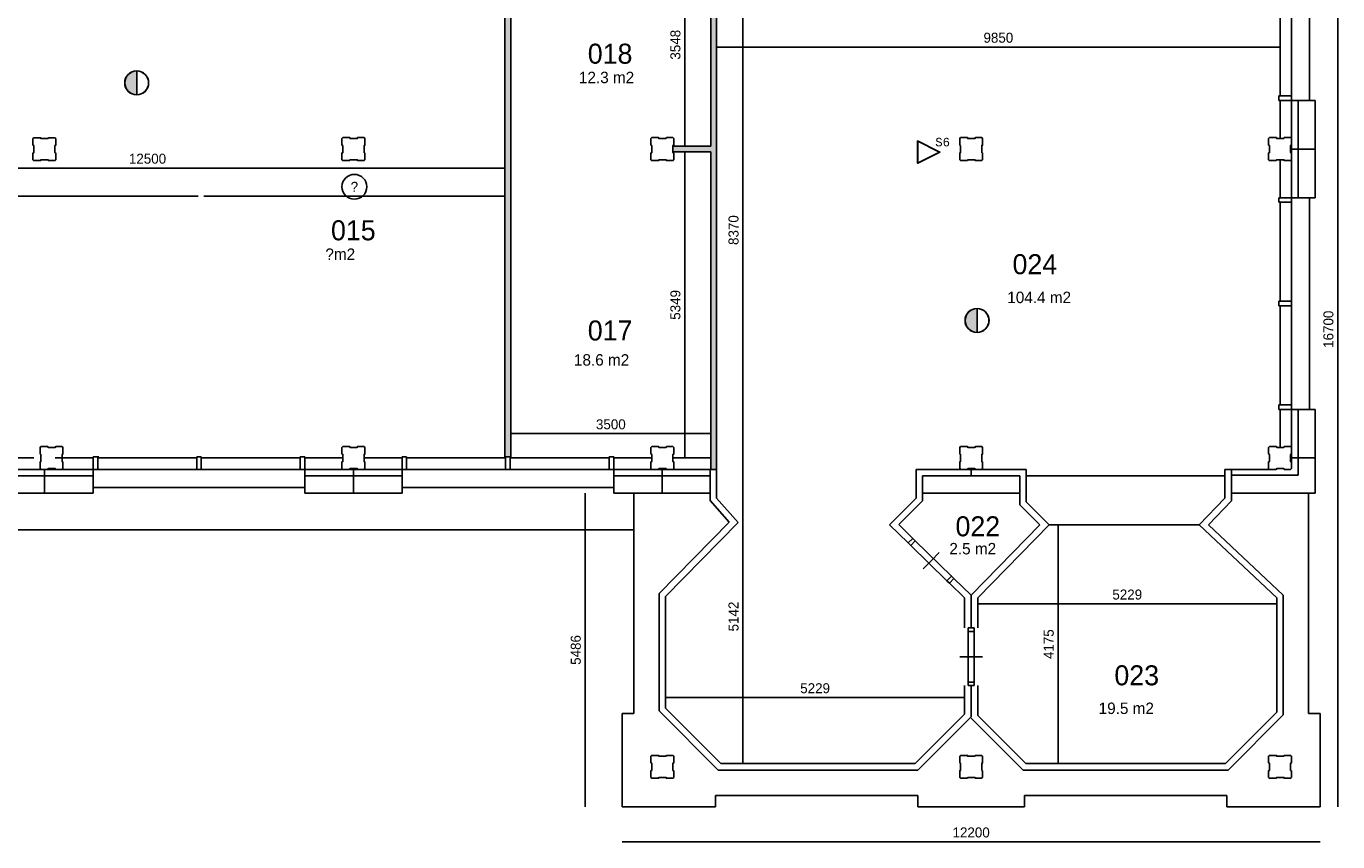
# Model space of a CAD drawing. Extents: x -1826 to 147704, y -44576 to 60962.
# Tile 6 of 75: x 92171 to 115100, y -44576 to -30318. Entities that reach past the tile are written whole.
import ezdxf
from ezdxf.enums import TextEntityAlignment as Align

# ---------------------------------------------------------------- set-up
doc = ezdxf.new("R2010")
doc.units = 0
doc.header["$MEASUREMENT"] = 0
doc.header["$PDMODE"] = 35
doc.header["$PDSIZE"] = -0.5
doc.layers.get('0').update_dxf_attribs({"linetype": 'CONTINUOUS'})
doc.layers.get('DEFPOINTS').update_dxf_attribs({"linetype": 'CONTINUOUS'})
for name, color, linetype in [('-02$TEKST$$$MAAT', 252, 'CONTINUOUS'), ('AA$1A---_ARCEER', 252, 'CONTINUOUS'), ('AL21----_BUITENWAND', 252, 'CONTINUOUS'), ('AL22----_BINNENWAND', 252, 'CONTINUOUS'), ('AL31----_BUITENKOZIJN', 252, 'CONTINUOUS'), ('AL32----_BINNENKOZIJN', 252, 'CONTINUOUS'), ('AM$1A---_MAATVOERING', 252, 'CONTINUOUS'), ('Betonpalen', 252, 'CONTINUOUS'), ('Brandweer', 252, 'CONTINUOUS'), ('brandweer NIEUW', 252, 'CONTINUOUS'), ('LAYER01', 252, 'CONTINUOUS'), ('M2', 252, 'CONTINUOUS'), ('STEMPEL', 252, 'CONTINUOUS')]:
    doc.layers.add(name, color=color, linetype=linetype)
doc.styles.add('B-01', font='b-gbp')
doc.styles.add('MONOTXT', font='MONOTXT')
doc.dimstyles.new('BBA_STAND', dxfattribs={"dimtxt": 175, "dimasz": 1, "dimexe": 1, "dimexo": 0.001, "dimgap": 75, "dimtad": 1, "dimdec": 0, "dimzin": 0, "dimdsep": 46, "dimtxsty": 'B-01', "dimblk": 'NONE', "dimblk1": 'PIJL1', "dimblk2": 'NONE', "dimcen": 1, "dimse1": 1, "dimse2": 1, "dimclrd": 256, "dimclre": 256, "dimclrt": 256, "dimadec": 4, "dimazin": 0, "dimtfac": 1, "dimtdec": 0, "dimtmove": 0, "dimatfit": 2, "dimldrblk": 'PIJL1', "dimfxl": 1, "dimtfillclr": 256, "dimtolj": 1, "dimtzin": 0, "dimarcsym": 0})

# ---------------------------------------------------------------- blocks, each defined once
blk = doc.blocks.new('*D28')
at = {"layer": 'AM$1A---_MAATVOERING', "lineweight": -2, "transparency": 16777216}
blk.add_line((115100, -27266), (115100, -43966), dxfattribs=at)
at = {"layer": 'DEFPOINTS', "color": 0, "transparency": 16777216}
for p in [(114705, -27266), (114790, -43966), (115100, -43966)]:
    blk.add_point(p, dxfattribs=at)
at = {"layer": 'AM$1A---_MAATVOERING', "transparency": 16777216, "insert": (114937, -35616), "char_height": 175, "attachment_point": 5, "rotation": 90, "style": 'B-01'}
blk.add_mtext('\\A1;16700', dxfattribs=at)
blk = doc.blocks.new('_None')
blk = doc.blocks.new('PIJL1')
at = {"color": 1, "linetype": 'ByBlock'}
blk.add_line((0, 83), (0, -83), dxfattribs=at)
blk.add_solid([(-100, 17), (-100, -17), (0, 0)], dxfattribs=at)
blk = doc.blocks.new('*D29')
at = {"layer": 'AM$1A---_MAATVOERING', "lineweight": -2, "transparency": 16777216}
blk.add_line((114790, -44576), (102591, -44576), dxfattribs=at)
at = {"layer": 'DEFPOINTS', "color": 0, "transparency": 16777216}
for p in [(102591, -43966), (114790, -43966), (102591, -44576)]:
    blk.add_point(p, dxfattribs=at)
at = {"layer": 'AM$1A---_MAATVOERING', "transparency": 16777216, "insert": (108690, -44414), "char_height": 175, "attachment_point": 5, "style": 'B-01'}
blk.add_mtext('\\A1;12200', dxfattribs=at)
blk = doc.blocks.new('*D30')
at = {"layer": 'AM$1A---_MAATVOERING', "lineweight": -2, "transparency": 16777216}
blk.add_line((101942, -38480), (101942, -43966), dxfattribs=at)
at = {"layer": 'DEFPOINTS', "color": 0, "transparency": 16777216}
for p in [(102791, -38480), (101942, -43966), (102591, -43966)]:
    blk.add_point(p, dxfattribs=at)
at = {"layer": 'AM$1A---_MAATVOERING', "transparency": 16777216, "insert": (101779, -41223), "char_height": 175, "attachment_point": 5, "rotation": 90, "style": 'B-01'}
blk.add_mtext('\\A1;5486', dxfattribs=at)
blk = doc.blocks.new('*D31')
at = {"layer": 'AM$1A---_MAATVOERING', "lineweight": -2, "transparency": 16777216}
blk.add_line((102791, -39124), (75677, -39124), dxfattribs=at)
at = {"layer": 'DEFPOINTS', "color": 0, "transparency": 16777216}
for p in [(75677, -38480), (102791, -38480), (75677, -39124)]:
    blk.add_point(p, dxfattribs=at)
at = {"layer": 'AM$1A---_MAATVOERING', "transparency": 16777216, "insert": (89234, -38962), "char_height": 175, "attachment_point": 5, "style": 'B-01'}
blk.add_mtext('\\A1;27114', dxfattribs=at)
blk = doc.blocks.new('*D150')
at = {"layer": 'AM$1A---_MAATVOERING', "lineweight": -2, "transparency": 16777216}
blk.add_line((114091, -30682), (104241, -30682), dxfattribs=at)
at = {"layer": 'DEFPOINTS', "color": 0, "transparency": 16777216}
for p in [(104241, -30671), (104241, -30682), (114091, -30671)]:
    blk.add_point(p, dxfattribs=at)
at = {"layer": 'AM$1A---_MAATVOERING', "transparency": 16777216, "insert": (109166, -30520), "char_height": 175, "attachment_point": 5, "style": 'B-01'}
blk.add_mtext('\\A1;9850', dxfattribs=at)
blk = doc.blocks.new('*D151')
at = {"layer": 'AM$1A---_MAATVOERING', "lineweight": -2, "transparency": 16777216}
blk.add_line((104699, -29697), (104699, -38067), dxfattribs=at)
at = {"layer": 'DEFPOINTS', "color": 0, "transparency": 16777216}
for p in [(104317, -29697), (104317, -38067), (104699, -38067)]:
    blk.add_point(p, dxfattribs=at)
at = {"layer": 'AM$1A---_MAATVOERING', "transparency": 16777216, "insert": (104537, -33882), "char_height": 175, "attachment_point": 5, "rotation": 90, "style": 'B-01'}
blk.add_mtext('\\A1;8370', dxfattribs=at)
blk = doc.blocks.new('*D152')
at = {"layer": 'AM$1A---_MAATVOERING', "lineweight": -2, "transparency": 16777216}
blk.add_line((103348, -42055), (108577, -42055), dxfattribs=at)
at = {"layer": 'DEFPOINTS', "color": 0, "transparency": 16777216}
for p in [(103348, -42132), (108577, -42055), (108577, -42132)]:
    blk.add_point(p, dxfattribs=at)
at = {"layer": 'AM$1A---_MAATVOERING', "transparency": 16777216, "insert": (105962, -41893), "char_height": 175, "attachment_point": 5, "style": 'B-01'}
blk.add_mtext('\\A1;5229', dxfattribs=at)
blk = doc.blocks.new('*D153')
at = {"layer": 'AM$1A---_MAATVOERING', "lineweight": -2, "transparency": 16777216}
blk.add_line((104699, -38067), (104699, -43209), dxfattribs=at)
at = {"layer": 'DEFPOINTS', "color": 0, "transparency": 16777216}
for p in [(104317, -38067), (104390, -43209), (104699, -43209)]:
    blk.add_point(p, dxfattribs=at)
at = {"layer": 'AM$1A---_MAATVOERING', "transparency": 16777216, "insert": (104537, -40638), "char_height": 175, "attachment_point": 5, "rotation": 90, "style": 'B-01'}
blk.add_mtext('\\A1;5142', dxfattribs=at)
blk = doc.blocks.new('*D154')
at = {"layer": 'AM$1A---_MAATVOERING', "lineweight": -2, "transparency": 16777216}
blk.add_line((110210, -39034), (110210, -43209), dxfattribs=at)
at = {"layer": 'DEFPOINTS', "color": 0, "transparency": 16777216}
for p in [(110054, -39034), (110054, -43209), (110210, -43209)]:
    blk.add_point(p, dxfattribs=at)
at = {"layer": 'AM$1A---_MAATVOERING', "transparency": 16777216, "insert": (110048, -41122), "char_height": 175, "attachment_point": 5, "rotation": 90, "style": 'B-01'}
blk.add_mtext('\\A1;4175', dxfattribs=at)
blk = doc.blocks.new('*D155')
at = {"layer": 'AM$1A---_MAATVOERING', "lineweight": -2, "transparency": 16777216}
blk.add_line((108805, -40417), (114034, -40417), dxfattribs=at)
at = {"layer": 'DEFPOINTS', "color": 0, "transparency": 16777216}
for p in [(114034, -40417), (114034, -42096), (108805, -42369)]:
    blk.add_point(p, dxfattribs=at)
at = {"layer": 'AM$1A---_MAATVOERING', "transparency": 16777216, "insert": (111419, -40255), "char_height": 175, "attachment_point": 5, "style": 'B-01'}
blk.add_mtext('\\A1;5229', dxfattribs=at)
blk = doc.blocks.new('*D157')
at = {"layer": 'AM$1A---_MAATVOERING', "lineweight": -2, "transparency": 16777216}
blk.add_line((103683, -28868), (103683, -32416), dxfattribs=at)
at = {"layer": 'DEFPOINTS', "color": 0, "transparency": 16777216}
for p in [(103717, -28868), (103683, -32416), (103717, -32416)]:
    blk.add_point(p, dxfattribs=at)
at = {"layer": 'AM$1A---_MAATVOERING', "transparency": 16777216, "insert": (103521, -30642), "char_height": 175, "attachment_point": 5, "rotation": 90, "style": 'B-01'}
blk.add_mtext('\\A1;3548', dxfattribs=at)
blk = doc.blocks.new('*D158')
at = {"layer": 'AM$1A---_MAATVOERING', "lineweight": -2, "transparency": 16777216}
blk.add_line((103683, -37865), (103683, -32516), dxfattribs=at)
at = {"layer": 'DEFPOINTS', "color": 0, "transparency": 16777216}
for p in [(103683, -32516), (103950, -32516), (103808, -37865)]:
    blk.add_point(p, dxfattribs=at)
at = {"layer": 'AM$1A---_MAATVOERING', "transparency": 16777216, "insert": (103521, -35190), "char_height": 175, "attachment_point": 5, "rotation": 90, "style": 'B-01'}
blk.add_mtext('\\A1;5349', dxfattribs=at)
blk = doc.blocks.new('*D159')
at = {"layer": 'AM$1A---_MAATVOERING', "lineweight": -2, "transparency": 16777216}
blk.add_line((100641, -37441), (104141, -37441), dxfattribs=at)
at = {"layer": 'DEFPOINTS', "color": 0, "transparency": 16777216}
for p in [(100641, -37485), (104141, -37441), (104141, -37485)]:
    blk.add_point(p, dxfattribs=at)
at = {"layer": 'AM$1A---_MAATVOERING', "transparency": 16777216, "insert": (102391, -37279), "char_height": 175, "attachment_point": 5, "style": 'B-01'}
blk.add_mtext('\\A1;3500', dxfattribs=at)
blk = doc.blocks.new('*D161')
at = {"layer": 'AM$1A---_MAATVOERING', "lineweight": -2, "transparency": 16777216}
blk.add_line((88041, -32798), (100541, -32798), dxfattribs=at)
at = {"layer": 'DEFPOINTS', "color": 0, "transparency": 16777216}
for p in [(88041, -32298), (100541, -32422), (100541, -32798)]:
    blk.add_point(p, dxfattribs=at)
at = {"layer": 'AM$1A---_MAATVOERING', "transparency": 16777216, "insert": (94291, -32635), "char_height": 175, "attachment_point": 5, "style": 'B-01'}
blk.add_mtext('\\A1;12500', dxfattribs=at)
blk = doc.blocks.new('*D255')
at = {"layer": 'AA$1A---_ARCEER', "lineweight": -2, "transparency": 16777216}
blk.add_line((88041, -33288), (95175, -33288), dxfattribs=at)
at = {"layer": 'DEFPOINTS', "color": 0, "transparency": 16777216}
for p in [(88041, -33288), (95175, -33288), (95175, -33288)]:
    blk.add_point(p, dxfattribs=at)
at = {"layer": 'AA$1A---_ARCEER', "transparency": 16777216, "insert": (91608, -33126), "char_height": 175, "attachment_point": 5, "style": 'B-01'}
blk.add_mtext('\\A1;?', dxfattribs=at)
blk = doc.blocks.new('*D256')
at = {"layer": 'AA$1A---_ARCEER', "lineweight": -2, "transparency": 16777216}
blk.add_line((95275, -33288), (100541, -33288), dxfattribs=at)
at = {"layer": 'DEFPOINTS', "color": 0, "transparency": 16777216}
for p in [(95275, -33288), (100541, -33288), (100541, -33288)]:
    blk.add_point(p, dxfattribs=at)
at = {"layer": 'AA$1A---_ARCEER', "transparency": 16777216, "insert": (97908, -33126), "char_height": 175, "attachment_point": 5, "style": 'B-01'}
blk.add_mtext('\\A1;?', dxfattribs=at)

msp = doc.modelspace()

# ---------------------------------------------------------------- hatches: boundary and pattern name
at = {"layer": 'AA$1A---_ARCEER'}
for points in [[(100640.7, -28866), (101888.2, -28866.7), (101888.2, -28766.7), (100540.7, -28765.9), (100540.7, -37846), (100640.7, -37846)], [(106090.7, -29597), (104240.7, -29597), (104240.7, -28768), (102893.2, -28767.2), (102893.2, -28867.2), (104140.7, -28867.9), (104140.7, -32416), (103475.4, -32416), (103475.4, -32516), (104140.7, -32516), (104140.7, -38066), (104240.7, -38066), (104240.7, -29697), (106090.7, -29697)]]:
    msp.add_hatch(color=256, dxfattribs=at).paths.add_polyline_path(points)
at = {"layer": 'Brandweer'}
msp.add_hatch(color=256, dxfattribs=at).paths.add_polyline_path([(108793, -35670.2), (108793, -35253.8, 1)])
at = {"layer": 'brandweer NIEUW'}
msp.add_hatch(color=256, dxfattribs=at).paths.add_polyline_path([(94101.3, -31516.7), (94101.3, -31100.2, 1)])

# ---------------------------------------------------------------- linework, layer by layer
at = {"layer": '-02$TEKST$$$MAAT'}
for points in [[(107753.6, -32519.6), (107753.6, -32714.9), (108144.2, -32519.6), (107753.6, -32324.3)], [(107756.1, -32519.6), (107756.1, -32710.9), (108138.7, -32519.6), (107756.1, -32328.4)]]:
    msp.add_lwpolyline(points, close=True, dxfattribs=at)
at = {"layer": 'AA$1A---_ARCEER'}
msp.add_circle((97907.8, -33125.5), 217.2, dxfattribs=at)
at = {"layer": 'AL21----_BUITENWAND'}
for p, q in [((114090.7, -31616), (114090.7, -32281)), ((114290.7, -32466), (114290.7, -31536)), ((114404.7, -31616), (114404.7, -32466)), ((114704.7, -31616), (114704.7, -32466)), ((114404.7, -32466), (114290.7, -32466)), ((114404.7, -32466), (114290.7, -32466)), ((114290.7, -32466), (114290.7, -33396)), ((114704.7, -32466), (114404.7, -32466)), ((114704.7, -32466), (114404.7, -32466)), ((114404.7, -33316), (114404.7, -32466)), ((114704.7, -33316), (114704.7, -32466)), ((114090.7, -33316), (114090.7, -32651)), ((114090.7, -37681), (114090.7, -37016)), ((114290.7, -36936), (114290.7, -37935.9)), ((114404.7, -37866), (114404.7, -37016)), ((114704.7, -37866), (114704.7, -37016)), ((92305.8, -37866), (91640.7, -37866)), ((93340.7, -37866), (92675.8, -37866)), ((97705.8, -37866), (97040.7, -37866)), ((98740.7, -37866), (98075.8, -37866)), ((103105.8, -37866), (102440.7, -37866)), ((103475.7, -37865), (104140.7, -37865)), ((114290.7, -37866), (114404.7, -37866)), ((114404.7, -38166), (114404.7, -37866)), ((114704.7, -37866), (114404.7, -37866)), ((114704.2, -38480), (114704.2, -37866)), ((91560.7, -38066), (93340.7, -38066)), ((93340.7, -38180), (91640.7, -38180)), ((92490.7, -38180), (92490.7, -38066)), ((92490.7, -38066), (92490.7, -38180)), ((92490.7, -38480), (92490.7, -38180)), ((92490.7, -38480), (92490.7, -38180)), ((96960.7, -38066), (97890.7, -38066)), ((97890.7, -38180), (97040.7, -38180)), ((97890.7, -38180), (97890.7, -38066)), ((97890.7, -38066), (97890.7, -38180)), ((97890.7, -38066), (98820.7, -38066)), ((97890.7, -38480), (97890.7, -38180)), ((97890.7, -38480), (97890.7, -38180)), ((98740.7, -38180), (97890.7, -38180)), ((102360.7, -38066), (103290.7, -38066)), ((103290.7, -38180), (102440.7, -38180)), ((103290.7, -38066), (103290.7, -38180)), ((103290.7, -38066), (104126.7, -38066)), ((103290.7, -38480), (103290.7, -38180)), ((103290.7, -38180), (104126.7, -38180)), ((104126.7, -38066), (104126.7, -38609)), ((104240.7, -38066), (104240.7, -38566)), ((113126.7, -38066), (113240.7, -38066)), ((113240.7, -38066), (113905.8, -38066)), ((113240.7, -38166), (114404.7, -38166)), ((92490.7, -38480), (91640.7, -38480)), ((93340.7, -38480), (92490.7, -38480)), ((97890.7, -38480), (97040.7, -38480)), ((98740.7, -38480), (97890.7, -38480)), ((103290.7, -38480), (102440.7, -38480)), ((103290.7, -38480), (104126.7, -38480)), ((113240.7, -38480), (114704.2, -38480))]:
    msp.add_line(p, q, dxfattribs=at)
at = {"layer": 'AL22----_BINNENWAND'}
for p, q in [((93440.7, -37846), (93340.7, -37846)), ((100640.7, -37846), (100540.7, -37846)), ((104240.7, -38066), (104140.7, -38066))]:
    msp.add_line(p, q, dxfattribs=at)
for points in [[(100640.7, -28866), (100640.7, -37846), (100540.7, -37846), (100540.7, -28765.9)], [(104140.7, -32416), (104140.7, -28867.9)], [(104140.7, -32416), (104140.7, -28868)], [(104240.7, -29697), (104240.7, -38066)], [(104140.7, -32416), (103475.7, -32416)], [(104140.7, -32516), (103475.7, -32516)], [(103475.8, -32416), (104140.7, -32416)], [(104140.7, -32516), (103475.8, -32516)], [(104140.7, -38066), (104140.7, -32516)], [(104140.7, -38066), (104140.7, -32516)]]:
    msp.add_lwpolyline(points, dxfattribs=at)
at = {"layer": 'AL31----_BUITENKOZIJN'}
for p, q in [((114604.7, -27916), (114604.7, -31616)), ((114090.7, -29806), (114090.7, -31536)), ((114290.7, -29806), (114290.7, -31536)), ((114070.7, -31536), (114290.7, -31536)), ((114070.7, -31616), (114070.7, -31536)), ((114290.7, -31616), (114070.7, -31616)), ((114290.7, -31536), (114290.7, -31616)), ((114704.7, -31616), (114290.7, -31616)), ((114604.7, -31616), (114704.7, -31616)), ((114290.7, -33316), (114070.7, -33316)), ((114070.7, -33316), (114070.7, -33396)), ((114070.7, -33396), (114290.7, -33396)), ((114090.7, -35126), (114090.7, -33396)), ((114704.7, -33316), (114290.7, -33316)), ((114290.7, -33396), (114290.7, -33316)), ((114290.7, -33396), (114290.7, -35126)), ((114604.7, -37016), (114604.7, -33316)), ((114604.7, -33316), (114704.7, -33316)), ((114290.7, -35126), (114070.7, -35126)), ((114070.7, -35126), (114070.7, -35206)), ((114070.7, -35206), (114290.7, -35206)), ((114090.7, -36936), (114090.7, -35206)), ((114290.7, -35206), (114290.7, -35126)), ((114290.7, -35126), (114290.7, -35206)), ((114290.7, -35206), (114290.7, -36936)), ((114290.7, -36936), (114070.7, -36936)), ((114070.7, -36936), (114070.7, -37016)), ((114070.7, -37016), (114290.7, -37016)), ((114290.7, -37016), (114290.7, -36936)), ((114290.7, -37016), (114604.7, -37016)), ((114704.7, -37016), (114604.7, -37016)), ((93340.7, -38066), (93340.7, -37846)), ((93340.7, -37846), (93420.7, -37846)), ((93420.7, -37846), (93420.7, -38066)), ((95150.7, -37866), (93420.7, -37866)), ((95150.7, -38066), (95150.7, -37846)), ((95150.7, -37846), (95230.7, -37846)), ((95230.7, -37846), (95230.7, -38066)), ((96960.7, -37866), (95230.7, -37866)), ((96960.7, -38066), (96960.7, -37846)), ((96960.7, -37846), (97040.7, -37846)), ((97040.7, -37846), (97040.7, -38066)), ((98740.7, -38066), (98740.7, -37846)), ((98740.7, -37846), (98820.7, -37846)), ((98820.7, -37846), (98820.7, -38066)), ((100550.7, -37866), (98820.7, -37866)), ((100550.7, -38066), (100550.7, -37846)), ((100550.7, -37846), (100630.7, -37846)), ((100630.7, -37846), (100630.7, -38066)), ((102360.7, -37866), (100630.7, -37866)), ((102360.7, -38066), (102360.7, -37846)), ((102360.7, -37846), (102440.7, -37846)), ((102440.7, -37846), (102440.7, -38066)), ((93340.7, -38480), (93340.7, -38066)), ((93420.7, -38066), (93340.7, -38066)), ((95150.7, -38066), (93420.7, -38066)), ((95230.7, -38066), (95150.7, -38066)), ((95150.7, -38066), (95230.7, -38066)), ((96960.7, -38066), (95230.7, -38066)), ((97040.7, -38066), (96960.7, -38066)), ((97040.7, -38066), (97040.7, -38380)), ((98740.7, -38380), (98740.7, -38066)), ((98820.7, -38066), (98740.7, -38066)), ((100550.7, -38066), (98820.7, -38066)), ((100630.7, -38066), (100550.7, -38066)), ((100550.7, -38066), (100630.7, -38066)), ((102360.7, -38066), (100630.7, -38066)), ((102440.7, -38066), (102360.7, -38066)), ((102440.7, -38066), (102440.7, -38380)), ((113126.7, -38066), (113126.7, -38569)), ((113240.7, -38066), (113240.7, -38616)), ((97040.7, -38380), (93340.7, -38380)), ((93340.7, -38380), (93340.7, -38480)), ((97040.7, -38480), (97040.7, -38380)), ((102440.7, -38380), (98740.7, -38380)), ((98740.7, -38380), (98740.7, -38480)), ((102440.7, -38480), (102440.7, -38380)), ((104126.7, -38609), (104460.2, -38987.5)), ((104240.7, -38566), (104616.2, -38991.5)), ((113126.7, -38569), (112676.2, -39034.5)), ((113240.7, -38616), (112839.2, -39033)), ((103232.7, -40242.5), (104460.2, -38987.5)), ((103347.2, -40288.5), (104616.2, -38991.5)), ((114033.7, -40313.5), (112676.2, -39034.5)), ((114147.7, -40264.5), (112839.7, -39033)), ((103233.7, -40242.5), (103233.7, -42289.5)), ((103347.7, -40289.5), (103347.7, -42242.5)), ((114033.7, -42312.5), (114033.7, -40313.5)), ((114147.7, -42359.5), (114147.7, -40264.5)), ((108576.7, -42346), (108576.7, -41843.7)), ((108690.7, -42393), (108690.7, -41843.7)), ((108804.7, -41843.6), (108804.7, -42369.5)), ((103233.7, -42289.5), (104267.2, -43323)), ((103347.7, -42242.5), (104314.2, -43209)), ((107713.7, -43209), (108576.7, -42346)), ((107760.7, -43323), (108690.7, -42393)), ((108690.7, -42416.5), (109597.2, -43323)), ((108804.7, -42369.5), (109644.2, -43209)), ((113137.2, -43209), (114033.7, -42312.5)), ((113184.2, -43323), (114147.7, -42359.5)), ((104267.2, -43323), (107760.7, -43323)), ((104314.2, -43209), (107713.7, -43209)), ((109597.2, -43323), (113184.2, -43323)), ((109644.2, -43209), (113137.2, -43209))]:
    msp.add_line(p, q, dxfattribs=at)
at = {"layer": 'AL32----_BINNENKOZIJN'}
for p, q in [((108690.7, -38066), (107726.7, -38066)), ((107726.7, -38066), (107726.7, -38569)), ((108690.7, -38180), (107840.7, -38180)), ((107840.7, -38180), (107840.7, -38616)), ((108690.7, -38180), (108690.7, -38066)), ((108690.7, -38066), (108690.7, -38180)), ((108690.7, -38066), (109654.7, -38066)), ((108690.7, -38180), (109540.7, -38180)), ((109540.7, -38180), (109540.7, -38683)), ((109654.7, -38066), (109654.7, -38635.5)), ((107840.7, -38480), (109540.7, -38480)), ((107726.7, -38569), (107262.7, -39033)), ((107840.7, -38616), (107424.7, -39032)), ((109540.7, -38683), (109893.2, -39035.5)), ((109654.7, -38635.5), (110053.7, -39034.5)), ((107590.7, -39352.7), (107262.7, -39033)), ((107670.4, -39271.5), (107424.7, -39032)), ((108690.7, -40266), (109893.2, -39035.5)), ((108805.2, -40312), (110053.7, -39034.5)), ((108267.5, -40012.6), (107633.5, -39394.5)), ((108347.3, -39931.3), (107713.2, -39313.2)), ((108576.7, -40314), (108310.3, -40054.3)), ((108690.7, -40266), (108390.1, -39973)), ((108576.7, -40838.7), (108576.7, -40314)), ((108690.7, -40838.7), (108690.7, -40266)), ((108804.7, -40313), (108804.7, -40838.7))]:
    msp.add_line(p, q, dxfattribs=at)
for points in [[(107713.2, -39313.2), (107670.4, -39271.5), (107590.7, -39352.7), (107633.5, -39394.5)], [(108390.1, -39973), (108347.3, -39931.3), (108267.5, -40012.6), (108310.3, -40054.3)], [(108640.7, -40838.7), (108640.7, -40898.5), (108740.4, -40898.5), (108740.4, -40838.7)], [(108640.7, -41784), (108640.7, -41843.7), (108740.4, -41843.7), (108740.4, -41784)]]:
    msp.add_lwpolyline(points, close=True, dxfattribs=at)
for points in [[(107851.4, -39804.3), (107991.6, -39661.7), (108131.8, -39519)], [(108640.7, -41784), (108640.7, -40898.5)], [(108740.4, -41784), (108740.4, -40898.5)], [(108890.7, -41341.2), (108690.7, -41341.2), (108490.7, -41341.2)]]:
    msp.add_lwpolyline(points, dxfattribs=at)
at = {"layer": 'AM$1A---_MAATVOERING'}
for p, q in [((109654.7, -38180), (113126.7, -38180)), ((110053.7, -39034.5), (112676.2, -39034.5))]:
    msp.add_line(p, q, dxfattribs=at)
at = {"layer": 'Betonpalen'}
for points in [[(92301.7, -32266.4), (92286.7, -32281.4), (92286.7, -32396.4), (92301.7, -32404.4), (92301.7, -32529.4), (92286.7, -32534.4), (92286.7, -32651.4), (92301.7, -32666.4), (92420.7, -32666.4), (92428.7, -32651.4), (92553.7, -32651.4), (92558.7, -32666.4), (92671.7, -32666.4), (92686.7, -32651.4), (92686.7, -32536.4), (92671.7, -32528.4), (92671.7, -32403.4), (92686.7, -32398.4), (92686.7, -32281.4), (92671.7, -32266.4), (92560.7, -32266.4), (92552.7, -32281.4), (92427.7, -32281.4), (92422.7, -32266.4), (92301.7, -32266.4)], [(97705.8, -32266.2), (97690.8, -32281.2), (97690.8, -32396.2), (97705.8, -32404.2), (97705.8, -32529.2), (97690.8, -32534.2), (97690.8, -32651.2), (97705.8, -32666.2), (97824.8, -32666.2), (97832.8, -32651.2), (97957.8, -32651.2), (97962.8, -32666.2), (98075.8, -32666.2), (98090.8, -32651.2), (98090.8, -32536.2), (98075.8, -32528.2), (98075.8, -32403.2), (98090.8, -32398.2), (98090.8, -32281.2), (98075.8, -32266.2), (97964.8, -32266.2), (97956.8, -32281.2), (97831.8, -32281.2), (97826.8, -32266.2), (97705.8, -32266.2)], [(103105.4, -32266), (103090.4, -32281), (103090.4, -32396), (103105.4, -32404), (103105.4, -32529), (103090.4, -32534), (103090.4, -32651), (103105.4, -32666), (103224.4, -32666), (103232.4, -32651), (103357.4, -32651), (103362.4, -32666), (103475.4, -32666), (103490.4, -32651), (103490.4, -32536), (103475.4, -32528), (103475.4, -32403), (103490.4, -32398), (103490.4, -32281), (103475.4, -32266), (103364.4, -32266), (103356.4, -32281), (103231.4, -32281), (103226.4, -32266), (103105.4, -32266)], [(108505.4, -32266), (108490.4, -32281), (108490.4, -32396), (108505.4, -32404), (108505.4, -32529), (108490.4, -32534), (108490.4, -32651), (108505.4, -32666), (108624.4, -32666), (108632.4, -32651), (108757.4, -32651), (108762.4, -32666), (108875.4, -32666), (108890.4, -32651), (108890.4, -32536), (108875.4, -32528), (108875.4, -32403), (108890.4, -32398), (108890.4, -32281), (108875.4, -32266), (108764.4, -32266), (108756.4, -32281), (108631.4, -32281), (108626.4, -32266), (108505.4, -32266)], [(113905.7, -32266), (113890.7, -32281), (113890.7, -32396), (113905.7, -32404), (113905.7, -32529), (113890.7, -32534), (113890.7, -32651), (113905.7, -32666), (114024.7, -32666), (114032.7, -32651), (114157.7, -32651), (114162.7, -32666), (114275.7, -32666), (114290.7, -32651), (114290.7, -32536), (114275.7, -32528), (114275.7, -32403), (114290.7, -32398), (114290.7, -32281), (114275.7, -32266), (114164.7, -32266), (114156.7, -32281), (114031.7, -32281), (114026.7, -32266), (113905.7, -32266)], [(92426.7, -37666.4), (92411.7, -37681.4), (92411.7, -37796.4), (92426.7, -37804.4), (92426.7, -37929.4), (92411.7, -37934.4), (92411.7, -38051.4), (92426.7, -38066.4), (92545.7, -38066.4), (92553.7, -38051.4), (92678.7, -38051.4), (92683.7, -38066.4), (92796.7, -38066.4), (92811.7, -38051.4), (92811.7, -37936.4), (92796.7, -37928.4), (92796.7, -37803.4), (92811.7, -37798.4), (92811.7, -37681.4), (92796.7, -37666.4), (92685.7, -37666.4), (92677.7, -37681.4), (92552.7, -37681.4), (92547.7, -37666.4), (92426.7, -37666.4)], [(97705.8, -37666.2), (97690.8, -37681.2), (97690.8, -37796.2), (97705.8, -37804.2), (97705.8, -37929.2), (97690.8, -37934.2), (97690.8, -38051.2), (97705.8, -38066.2), (97824.8, -38066.2), (97832.8, -38051.2), (97957.8, -38051.2), (97962.8, -38066.2), (98075.8, -38066.2), (98090.8, -38051.2), (98090.8, -37936.2), (98075.8, -37928.2), (98075.8, -37803.2), (98090.8, -37798.2), (98090.8, -37681.2), (98075.8, -37666.2), (97964.8, -37666.2), (97956.8, -37681.2), (97831.8, -37681.2), (97826.8, -37666.2), (97705.8, -37666.2)], [(103105.5, -37666), (103090.5, -37681), (103090.5, -37796), (103105.5, -37804), (103105.5, -37929), (103090.5, -37934), (103090.5, -38051), (103105.5, -38066), (103224.5, -38066), (103232.5, -38051), (103357.5, -38051), (103362.5, -38066), (103475.5, -38066), (103490.5, -38051), (103490.5, -37936), (103475.5, -37928), (103475.5, -37803), (103490.5, -37798), (103490.5, -37681), (103475.5, -37666), (103364.5, -37666), (103356.5, -37681), (103231.5, -37681), (103226.5, -37666), (103105.5, -37666)], [(108505.5, -37666), (108490.5, -37681), (108490.5, -37796), (108505.5, -37804), (108505.5, -37929), (108490.5, -37934), (108490.5, -38051), (108505.5, -38066), (108624.5, -38066), (108632.5, -38051), (108757.5, -38051), (108762.5, -38066), (108875.5, -38066), (108890.5, -38051), (108890.5, -37936), (108875.5, -37928), (108875.5, -37803), (108890.5, -37798), (108890.5, -37681), (108875.5, -37666), (108764.5, -37666), (108756.5, -37681), (108631.5, -37681), (108626.5, -37666), (108505.5, -37666)], [(113905.7, -37666), (113890.7, -37681), (113890.7, -37796), (113905.7, -37804), (113905.7, -37929), (113890.7, -37934), (113890.7, -38051), (113905.7, -38066), (114024.7, -38066), (114032.7, -38051), (114157.7, -38051), (114162.7, -38066), (114275.7, -38066), (114290.7, -38051), (114290.7, -37936), (114275.7, -37928), (114275.7, -37803), (114290.7, -37798), (114290.7, -37681), (114275.7, -37666), (114164.7, -37666), (114156.7, -37681), (114031.7, -37681), (114026.7, -37666), (113905.7, -37666)], [(103105.7, -43066), (103090.7, -43081), (103090.7, -43196), (103105.7, -43204), (103105.7, -43329), (103090.7, -43334), (103090.7, -43451), (103105.7, -43466), (103224.7, -43466), (103232.7, -43451), (103357.7, -43451), (103362.7, -43466), (103475.7, -43466), (103490.7, -43451), (103490.7, -43336), (103475.7, -43328), (103475.7, -43203), (103490.7, -43198), (103490.7, -43081), (103475.7, -43066), (103364.7, -43066), (103356.7, -43081), (103231.7, -43081), (103226.7, -43066), (103105.7, -43066)], [(108505.7, -43066), (108490.7, -43081), (108490.7, -43196), (108505.7, -43204), (108505.7, -43329), (108490.7, -43334), (108490.7, -43451), (108505.7, -43466), (108624.7, -43466), (108632.7, -43451), (108757.7, -43451), (108762.7, -43466), (108875.7, -43466), (108890.7, -43451), (108890.7, -43336), (108875.7, -43328), (108875.7, -43203), (108890.7, -43198), (108890.7, -43081), (108875.7, -43066), (108764.7, -43066), (108756.7, -43081), (108631.7, -43081), (108626.7, -43066), (108505.7, -43066)], [(113905.7, -43066), (113890.7, -43081), (113890.7, -43196), (113905.7, -43204), (113905.7, -43329), (113890.7, -43334), (113890.7, -43451), (113905.7, -43466), (114024.7, -43466), (114032.7, -43451), (114157.7, -43451), (114162.7, -43466), (114275.7, -43466), (114290.7, -43451), (114290.7, -43336), (114275.7, -43328), (114275.7, -43203), (114290.7, -43198), (114290.7, -43081), (114275.7, -43066), (114164.7, -43066), (114156.7, -43081), (114031.7, -43081), (114026.7, -43066), (113905.7, -43066)]]:
    msp.add_lwpolyline(points, dxfattribs=at)
at = {"layer": 'Brandweer'}
msp.add_line((108793, -35252.5), (108793, -35671.5), dxfattribs=at)
for radius in [209.5, 208.2]:
    msp.add_circle((108793, -35462), radius, dxfattribs=at)
at = {"layer": 'brandweer NIEUW'}
msp.add_line((94101.3, -31099), (94101.3, -31517.9), dxfattribs=at)
for radius in [209.5, 208.2]:
    msp.add_circle((94101.3, -31308.5), radius, dxfattribs=at)
at = {"layer": 'STEMPEL'}
for p, q in [((102790.7, -42336), (102790.7, -38480)), ((114590.2, -42336), (114590.2, -38480)), ((102590.7, -43966), (102590.7, -42336)), ((102590.7, -42336), (102790.7, -42336)), ((114790.2, -42336), (114590.2, -42336)), ((114790.2, -43966), (114790.2, -42336)), ((104220.7, -43766), (107760.7, -43766)), ((104220.7, -43766), (104220.7, -43966)), ((107760.7, -43966), (107760.7, -43766)), ((109620.7, -43766), (113160.7, -43766)), ((109620.7, -43766), (109620.7, -43966)), ((113160.7, -43766), (113160.7, -43966)), ((104220.7, -43966), (102590.7, -43966)), ((109620.7, -43966), (107760.7, -43966)), ((113160.7, -43966), (114790.2, -43966))]:
    msp.add_line(p, q, dxfattribs=at)

# ---------------------------------------------------------------- texts
at = {"layer": '-02$TEKST$$$MAAT', "style": 'MONOTXT'}
msp.add_text('S6', height=148.75, rotation=360, dxfattribs=at).set_placement((108062.7, -32343.9), align=Align.MIDDLE_LEFT)
at = {"layer": 'LAYER01', "style": 'B-01'}
for s, p in [('018', (101987.7, -30973)), ('015', (97498.7, -34061)), ('024', (109413.8, -34653.5)), ('017', (101987.7, -35812)), ('022', (108416.7, -39236)), ('023', (111194.7, -41841))]:
    msp.add_text(s, height=350, rotation=0, dxfattribs=at).set_placement(p)
at = {"layer": 'M2', "char_height": 200, "attachment_point": 1, "rotation": 360, "style": 'B-01'}
for s, insert, width in [('12.3 m2', (101833.3, -31113.5), 1805), ('  ?m2', (97252.3, -34203.5), 1805), ('104.4 m2', (109322.3, -34958.5), 1805), ('18.6 m2', (101746.3, -36051.5), 1805), ('2.5 m2', (108309.3, -39351.5), 2174), ('19.5 m2', (110919.3, -42142.5), 1805)]:
    msp.add_mtext(s, dxfattribs=dict(at, insert=insert, width=width))

# ---------------------------------------------------------------- dimensions: what is measured, and where the dimension line sits
at = {"layer": 'AA$1A---_ARCEER'}
for base, p1, p2, picture, middle in [((95175, -33288), (88040.7, -33288), (95175, -33288), '*D255', (91607.8, -33125.5)), ((100540.7, -33288), (95275, -33288), (100540.7, -33288), '*D256', (97907.8, -33125.5))]:
    dim = msp.add_linear_dim(base=base, p1=p1, p2=p2, text='?', dimstyle='BBA_STAND', dxfattribs=at)
    dim.commit()
    dim.dimension.update_dxf_attribs({"geometry": picture, "text_midpoint": middle})
at = {"layer": 'AM$1A---_MAATVOERING'}
for base, p1, p2, angle, picture, middle in [((115099.8, -43966), (114704.7, -27266), (114790.2, -43966), 270, '*D28', (114937.3, -35616)), ((103683.3, -32416), (103717.3, -28867.7), (103717.3, -32416), 270, '*D157', (103520.8, -30641.8)), ((104699.3, -38067), (104316.7, -29697), (104316.7, -38067), 270, '*D151', (104536.8, -33882)), ((104240.7, -30682.5), (114090.7, -30671), (104240.7, -30671), 360, '*D150', (109165.7, -30520)), ((100540.7, -32798), (88040.7, -32297.5), (100540.7, -32422.5), 360, '*D161', (94290.7, -32635.5)), ((103683.3, -32516), (103808.2, -37865), (103950.3, -32516), 270, '*D158', (103520.8, -35190.5)), ((104140.7, -37441.5), (100640.7, -37485.5), (104140.7, -37485.5), 360, '*D159', (102390.7, -37279)), ((75676.8, -39124.1), (102790.7, -38480), (75676.8, -38480), 360, '*D31', (89233.7, -38961.6)), ((101941.5, -43966), (102790.7, -38480), (102590.7, -43966), 270, '*D30', (101779, -41223)), ((110210.2703069, -43208.9636366), (110053.6624774, -39034.4636366), (110053.6624431, -43208.9636366), 269.9999995, '*D154', (110047.7703069, -41121.7136366)), ((114033.7, -40417.5), (108804.7, -42369.5), (114033.7, -42096.5), 360, '*D155', (111419.2, -40255)), ((108576.7, -42055.5), (103347.7, -42132.5), (108576.7, -42132.5), 360, '*D152', (105962.2, -41893)), ((102590.6624368, -44576.1446579), (114790.1624368, -43965.9636756), (102590.6624368, -43965.9635752), 359.9999995, '*D29', (108690.4124368, -44413.6446579))]:
    dim = msp.add_linear_dim(base=base, p1=p1, p2=p2, angle=angle, dimstyle='BBA_STAND', dxfattribs=at)
    dim.commit()
    dim.dimension.update_dxf_attribs({"geometry": picture, "text_midpoint": middle})
dim = msp.add_linear_dim(base=(104699.3, -43209), p1=(104316.7, -38067), p2=(104390.2, -43209), angle=270, dimstyle='BBA_STAND', override={"dimtmove": 1}, dxfattribs=at)
dim.commit()
dim.dimension.update_dxf_attribs({"geometry": '*D153', "text_midpoint": (104536.8, -40638)})

doc.saveas('drawing.dxf')
